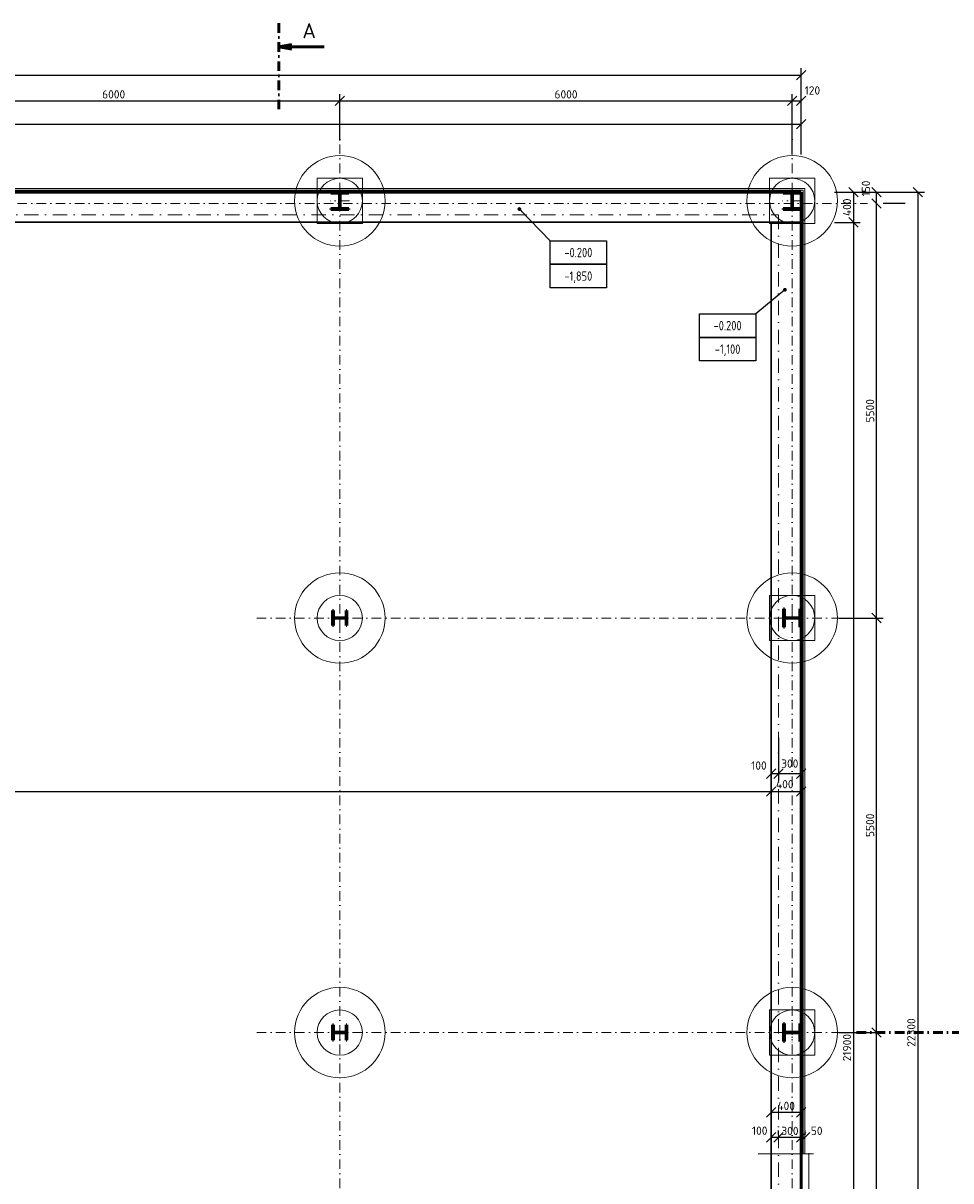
# Model space of a CAD drawing. Header units: millimetres. Extents: x -118752 to 407724, y -73278 to 155058.
# Tile 220 of 256: x 220557 to 232861, y -29450 to -14089. Entities that reach past the tile are written whole.
import ezdxf
from ezdxf.enums import TextEntityAlignment as Align

# ---------------------------------------------------------------- set-up
doc = ezdxf.new("R2010")
doc.units = ezdxf.units.MM
doc.header["$LTSCALE"] = 10
doc.linetypes.add('DASHDOT', pattern=[25.4, 12.7, -6.35, 0, -6.35])
for name, color, linetype, lineweight in [('CKIZOLACE', 1, 'Continuous', 18), ('CKKOTY', 3, 'Continuous', 25), ('CKKOTY_VYS', 3, 'Continuous', 25), ('CKPOPIS_POHLED', 3, 'Continuous', 25), ('CKRASTR', 7, 'DASHDOT', 15), ('CKREZY_OZNACENI', 4, 'DASHDOT', 50), ('CKSTENY_REZ', 6, 'Continuous', 50), ('CSPROFILY_OSY', 1, 'DASHDOT', 18), ('CSPROFILY_REZY', 4, 'Continuous', 50), ('zaklady tence', 2, 'Continuous', 15), ('základy', 5, 'Continuous', 30)]:
    doc.layers.add(name, color=color, linetype=linetype, lineweight=lineweight)
doc.styles.get("Standard").update_dxf_attribs({"font": 'isocpeur.ttf'})
doc.linetypes.add('IZOLACE_PROTIOTRESOVA', pattern='A,0.001,[219,CADKON.SHX,S=1,R=0,X=0,Y=0],-1,[219,CADKON.SHX,S=1,R=180,X=1,Y=0],-1', length=2.001)
doc.linetypes.add('PRERUSENI', pattern='A,60,[100,CADKON.SHX,S=2.5,R=0,X=0,Y=0],-10', length=70)
doc.dimstyles.new('CADKON', dxfattribs={"dimscale": 50, "dimtxt": 2.2, "dimasz": 2.5, "dimexe": 1.8, "dimexo": 5, "dimgap": 0.6, "dimtad": 1, "dimrnd": 1, "dimtxsty": 'Standard', "dimblk1": 'OBLIQUE', "dimblk2": 'OBLIQUE', "dimsah": 1, "dimcen": 2.5, "dimadec": 1, "dimazin": 2, "dimtfac": 1, "dimtdec": 4, "dimtix": 1, "dimtmove": 2, "dimatfit": 3, "dimldrblk": 'OPEN30', "dimfxl": 5, "dimfxlon": 1, "dimtolj": 1, "dimarcsym": 0})

# ---------------------------------------------------------------- blocks, each defined once
blk = doc.blocks.new('_OBLIQUE')
at = {"color": 0, "linetype": 'ByBlock'}
blk.add_line((-0.5, -0.5), (0.5, 0.5), dxfattribs=at)
blk = doc.blocks.new('*D8343')
at = {"layer": 'CKKOTY', "color": 0, "lineweight": -2}
for p, q in [((230477, -23012), (230477, -24373)), ((189037, -23732), (189037, -24373)), ((189037, -24283), (230477, -24283))]:
    blk.add_line(p, q, dxfattribs=at)
at = {"layer": 'Defpoints', "color": 0}
for p in [(230477, -22512), (189037, -23232), (230477, -24283)]:
    blk.add_point(p, dxfattribs=at)
at = {"layer": 'CKKOTY', "color": 0, "lineweight": -2, "xscale": 125, "yscale": 125, "zscale": 125, "rotation": 180}
blk.add_blockref('_OBLIQUE', (189037, -24283), dxfattribs=at)
at = {"layer": 'CKKOTY', "color": 0, "lineweight": -2, "xscale": 125, "yscale": 125, "zscale": 125}
blk.add_blockref('_OBLIQUE', (230477, -24283), dxfattribs=at)
at = {"layer": 'CKKOTY', "color": 0, "insert": (209757, -24198), "char_height": 110, "attachment_point": 5}
blk.add_mtext('\\A1;41440', dxfattribs=at)
blk = doc.blocks.new('_Open30')
at = {"color": 0, "lineweight": -2}
for p, q in [((-1, 0.27), (0, 0)), ((0, 0), (-1, -0.27)), ((0, 0), (-1, 0))]:
    blk.add_line(p, q, dxfattribs=at)
blk = doc.blocks.new('*D8344')
at = {"layer": 'CKKOTY', "color": 0, "lineweight": -2}
for p, q in [((230477, -23012), (230477, -24373)), ((230877, -23069), (230877, -24373)), ((230477, -24283), (230877, -24283))]:
    blk.add_line(p, q, dxfattribs=at)
at = {"layer": 'Defpoints', "color": 0}
for p in [(230477, -22512), (230877, -22569), (230877, -24283)]:
    blk.add_point(p, dxfattribs=at)
at = {"layer": 'CKKOTY', "color": 0, "lineweight": -2, "xscale": 125, "yscale": 125, "zscale": 125, "rotation": 180}
blk.add_blockref('_OBLIQUE', (230477, -24283), dxfattribs=at)
at = {"layer": 'CKKOTY', "color": 0, "lineweight": -2, "xscale": 125, "yscale": 125, "zscale": 125}
blk.add_blockref('_OBLIQUE', (230877, -24283), dxfattribs=at)
at = {"layer": 'CKKOTY', "color": 0, "insert": (230658, -24186), "char_height": 110, "attachment_point": 5}
blk.add_mtext('\\A1;400', dxfattribs=at)
blk = doc.blocks.new('*D8347')
at = {"layer": 'CKKOTY', "color": 0, "lineweight": -2}
for p, q in [((230577, -23569), (230577, -24137)), ((230877, -23569), (230877, -24137)), ((230877, -24047), (230577, -24047))]:
    blk.add_line(p, q, dxfattribs=at)
at = {"layer": 'Defpoints', "color": 0}
for p in [(230577, -23069), (230877, -23069), (230577, -24047)]:
    blk.add_point(p, dxfattribs=at)
at = {"layer": 'CKKOTY', "color": 0, "lineweight": -2, "xscale": 125, "yscale": 125, "zscale": 125, "rotation": 180}
blk.add_blockref('_OBLIQUE', (230577, -24047), dxfattribs=at)
at = {"layer": 'CKKOTY', "color": 0, "lineweight": -2, "xscale": 125, "yscale": 125, "zscale": 125}
blk.add_blockref('_OBLIQUE', (230877, -24047), dxfattribs=at)
at = {"layer": 'CKKOTY', "color": 0, "insert": (230725, -23913), "char_height": 110, "attachment_point": 5}
blk.add_mtext('\\A1;300', dxfattribs=at)
blk = doc.blocks.new('*D8348')
at = {"layer": 'CKKOTY', "color": 0, "lineweight": -2}
for p, q in [((230477, -23512), (230477, -24137)), ((230577, -23569), (230577, -24137)), ((230577, -24047), (230477, -24047))]:
    blk.add_line(p, q, dxfattribs=at)
at = {"layer": 'Defpoints', "color": 0}
for p in [(230477, -23012), (230577, -23069), (230477, -24047)]:
    blk.add_point(p, dxfattribs=at)
at = {"layer": 'CKKOTY', "color": 0, "lineweight": -2, "xscale": 125, "yscale": 125, "zscale": 125, "rotation": 180}
blk.add_blockref('_OBLIQUE', (230477, -24047), dxfattribs=at)
at = {"layer": 'CKKOTY', "color": 0, "lineweight": -2, "xscale": 125, "yscale": 125, "zscale": 125}
blk.add_blockref('_OBLIQUE', (230577, -24047), dxfattribs=at)
at = {"layer": 'CKKOTY', "color": 0, "insert": (230316, -23939), "char_height": 110, "attachment_point": 5}
blk.add_mtext('\\A1;100', dxfattribs=at)
blk = doc.blocks.new('*D8349')
at = {"layer": 'CKKOTY', "color": 0, "lineweight": -2}
for p, q in [((180337, -15831), (180337, -14688)), ((230877, -15832), (230877, -14688)), ((180337, -14778), (230877, -14778))]:
    blk.add_line(p, q, dxfattribs=at)
at = {"layer": 'Defpoints', "color": 0}
for p in [(230877, -14778), (180337, -16331), (230877, -16332)]:
    blk.add_point(p, dxfattribs=at)
at = {"layer": 'CKKOTY', "color": 0, "lineweight": -2, "xscale": 125, "yscale": 125, "zscale": 125, "rotation": 180}
blk.add_blockref('_OBLIQUE', (180337, -14778), dxfattribs=at)
at = {"layer": 'CKKOTY', "color": 0, "lineweight": -2, "xscale": 125, "yscale": 125, "zscale": 125}
blk.add_blockref('_OBLIQUE', (230877, -14778), dxfattribs=at)
at = {"layer": 'CKKOTY', "color": 0, "insert": (205607, -14693), "char_height": 110, "attachment_point": 5}
blk.add_mtext('\\A1;50540', dxfattribs=at)
blk = doc.blocks.new('*D8356')
at = {"layer": 'CKKOTY', "color": 0, "lineweight": -2}
for p, q in [((218757, -15647), (218757, -15029)), ((224757, -15647), (224757, -15029)), ((218757, -15119), (224757, -15119))]:
    blk.add_line(p, q, dxfattribs=at)
at = {"layer": 'Defpoints', "color": 0}
for p in [(224757, -15119), (218757, -16147), (224757, -16147)]:
    blk.add_point(p, dxfattribs=at)
at = {"layer": 'CKKOTY', "color": 0, "lineweight": -2, "xscale": 125, "yscale": 125, "zscale": 125, "rotation": 180}
blk.add_blockref('_OBLIQUE', (218757, -15119), dxfattribs=at)
at = {"layer": 'CKKOTY', "color": 0, "lineweight": -2, "xscale": 125, "yscale": 125, "zscale": 125}
blk.add_blockref('_OBLIQUE', (224757, -15119), dxfattribs=at)
at = {"layer": 'CKKOTY', "color": 0, "insert": (221757, -15034), "char_height": 110, "attachment_point": 5}
blk.add_mtext('\\A1;6000', dxfattribs=at)
blk = doc.blocks.new('*D8357')
at = {"layer": 'CKKOTY', "color": 0, "lineweight": -2}
for p, q in [((224757, -15647), (224757, -15029)), ((230757, -15832), (230757, -15029)), ((224757, -15119), (230757, -15119))]:
    blk.add_line(p, q, dxfattribs=at)
at = {"layer": 'Defpoints', "color": 0}
for p in [(230757, -15119), (224757, -16147), (230757, -16332)]:
    blk.add_point(p, dxfattribs=at)
at = {"layer": 'CKKOTY', "color": 0, "lineweight": -2, "xscale": 125, "yscale": 125, "zscale": 125, "rotation": 180}
blk.add_blockref('_OBLIQUE', (224757, -15119), dxfattribs=at)
at = {"layer": 'CKKOTY', "color": 0, "lineweight": -2, "xscale": 125, "yscale": 125, "zscale": 125}
blk.add_blockref('_OBLIQUE', (230757, -15119), dxfattribs=at)
at = {"layer": 'CKKOTY', "color": 0, "insert": (227757, -15034), "char_height": 110, "attachment_point": 5}
blk.add_mtext('\\A1;6000', dxfattribs=at)
blk = doc.blocks.new('*D8358')
at = {"layer": 'CKKOTY', "color": 0, "lineweight": -2}
for p, q in [((230757, -15832), (230757, -15029)), ((230877, -15832), (230877, -15029)), ((230757, -15119), (230877, -15119))]:
    blk.add_line(p, q, dxfattribs=at)
at = {"layer": 'Defpoints', "color": 0}
for p in [(230877, -15119), (230757, -16332), (230877, -16332)]:
    blk.add_point(p, dxfattribs=at)
at = {"layer": 'CKKOTY', "color": 0, "lineweight": -2, "xscale": 125, "yscale": 125, "zscale": 125, "rotation": 180}
blk.add_blockref('_OBLIQUE', (230757, -15119), dxfattribs=at)
at = {"layer": 'CKKOTY', "color": 0, "lineweight": -2, "xscale": 125, "yscale": 125, "zscale": 125}
blk.add_blockref('_OBLIQUE', (230877, -15119), dxfattribs=at)
at = {"layer": 'CKKOTY', "color": 0, "insert": (231025, -14982), "char_height": 110, "attachment_point": 5}
blk.add_mtext('\\A1;120', dxfattribs=at)
blk = doc.blocks.new('*D8359')
at = {"layer": 'CKKOTY', "color": 0, "lineweight": -2}
for p, q in [((231377, -16332), (232512, -16332)), ((232422, -16332), (232422, -38632)), ((231377, -38632), (232512, -38632))]:
    blk.add_line(p, q, dxfattribs=at)
at = {"layer": 'Defpoints', "color": 0}
for p in [(230877, -16332), (230877, -38632), (232422, -38632)]:
    blk.add_point(p, dxfattribs=at)
at = {"layer": 'CKKOTY', "color": 0, "lineweight": -2, "xscale": 125, "yscale": 125, "zscale": 125}
for p, rotation in [((232422, -16332), 90), ((232422, -38632), 270)]:
    blk.add_blockref('_OBLIQUE', p, dxfattribs=dict(at, rotation=rotation))
at = {"layer": 'CKKOTY', "color": 0, "insert": (232337, -27482), "char_height": 110, "attachment_point": 5, "rotation": 90}
blk.add_mtext('\\A1;22300', dxfattribs=at)
blk = doc.blocks.new('*D8361')
at = {"layer": 'CKKOTY', "color": 0, "lineweight": -2}
for p, q in [((231382, -27482), (231965, -27482)), ((231875, -32982), (231875, -27482)), ((231382, -32982), (231965, -32982))]:
    blk.add_line(p, q, dxfattribs=at)
at = {"layer": 'Defpoints', "color": 0}
for p in [(230882, -27482), (231875, -27482), (230882, -32982)]:
    blk.add_point(p, dxfattribs=at)
at = {"layer": 'CKKOTY', "color": 0, "lineweight": -2, "xscale": 125, "yscale": 125, "zscale": 125}
for p, rotation in [((231875, -27482), 90), ((231875, -32982), 270)]:
    blk.add_blockref('_OBLIQUE', p, dxfattribs=dict(at, rotation=rotation))
at = {"layer": 'CKKOTY', "color": 0, "insert": (231790, -30232), "char_height": 110, "attachment_point": 5, "rotation": 90}
blk.add_mtext('\\A1;5500', dxfattribs=at)
blk = doc.blocks.new('*D8362')
at = {"layer": 'CKKOTY', "color": 0, "lineweight": -2}
for p, q in [((231382, -21982), (231965, -21982)), ((231875, -27482), (231875, -21982)), ((231382, -27482), (231965, -27482))]:
    blk.add_line(p, q, dxfattribs=at)
at = {"layer": 'Defpoints', "color": 0}
for p in [(230882, -21982), (231875, -21982), (230882, -27482)]:
    blk.add_point(p, dxfattribs=at)
at = {"layer": 'CKKOTY', "color": 0, "lineweight": -2, "xscale": 125, "yscale": 125, "zscale": 125}
for p, rotation in [((231875, -21982), 90), ((231875, -27482), 270)]:
    blk.add_blockref('_OBLIQUE', p, dxfattribs=dict(at, rotation=rotation))
at = {"layer": 'CKKOTY', "color": 0, "insert": (231790, -24732), "char_height": 110, "attachment_point": 5, "rotation": 90}
blk.add_mtext('\\A1;5500', dxfattribs=at)
blk = doc.blocks.new('*D8363')
at = {"layer": 'CKKOTY', "color": 0, "lineweight": -2}
for p, q in [((231875, -21982), (231875, -16482)), ((232257, -16482), (231965, -16482)), ((231382, -21982), (231965, -21982))]:
    blk.add_line(p, q, dxfattribs=at)
at = {"layer": 'Defpoints', "color": 0}
for p in [(231757, -16482), (231875, -16482), (230882, -21982)]:
    blk.add_point(p, dxfattribs=at)
at = {"layer": 'CKKOTY', "color": 0, "lineweight": -2, "xscale": 125, "yscale": 125, "zscale": 125}
for p, rotation in [((231875, -16482), 90), ((231875, -21982), 270)]:
    blk.add_blockref('_OBLIQUE', p, dxfattribs=dict(at, rotation=rotation))
at = {"layer": 'CKKOTY', "color": 0, "insert": (231790, -19232), "char_height": 110, "attachment_point": 5, "rotation": 90}
blk.add_mtext('\\A1;5500', dxfattribs=at)
blk = doc.blocks.new('*D8364')
at = {"layer": 'CKKOTY', "color": 0, "lineweight": -2}
for p, q in [((231377, -16332), (231965, -16332)), ((231875, -16482), (231875, -16332)), ((232257, -16482), (231965, -16482))]:
    blk.add_line(p, q, dxfattribs=at)
at = {"layer": 'Defpoints', "color": 0}
for p in [(230877, -16332), (231875, -16332), (231757, -16482)]:
    blk.add_point(p, dxfattribs=at)
at = {"layer": 'CKKOTY', "color": 0, "lineweight": -2, "xscale": 125, "yscale": 125, "zscale": 125}
for p, rotation in [((231875, -16332), 90), ((231875, -16482), 270)]:
    blk.add_blockref('_OBLIQUE', p, dxfattribs=dict(at, rotation=rotation))
at = {"layer": 'CKKOTY', "color": 0, "insert": (231735, -16283), "char_height": 110, "attachment_point": 5, "rotation": 90}
blk.add_mtext('\\A1;150', dxfattribs=at)
blk = doc.blocks.new('AB2DFOUND_FOOT')
blk.add_lwpolyline([(-3, -2.5), (-3, 0), (3, 0), (3, -2.5), (-3, -2.5)])
blk = doc.blocks.new('AB2DFOUND_HEAD')
blk.add_lwpolyline([(-3, 0), (-3, 2.5), (3, 2.5), (3, 0), (-3, 0)])
blk = doc.blocks.new('CK_S_EXT_HEAHEA240')
for p, q in [((-120, 115), (120, 115)), ((-120, 115), (-120, 103)), ((-120, 103), (-24.75, 103)), ((-3.75, -82), (-3.75, 82)), ((3.75, -82), (3.75, 82)), ((120, 103), (24.75, 103)), ((120, 115), (120, 103)), ((-120, -115), (-120, -103)), ((-120, -103), (-24.75, -103)), ((-120, -115), (120, -115)), ((120, -103), (24.75, -103)), ((120, -115), (120, -103))]:
    blk.add_line(p, q)
for centre, start, end in [((-24.75, 82), 0, 90), ((24.75, 82), 90, 180), ((-24.75, -82), 270, 0), ((24.75, -82), 180, 270)]:
    blk.add_arc(centre, 21, start, end)
blk = doc.blocks.new('CK_S_EXT_HEAHEA200')
for p, q in [((-100, 95), (100, 95)), ((-100, 95), (-100, 85)), ((-100, 85), (-21.25, 85)), ((-3.25, -67), (-3.25, 67)), ((3.25, -67), (3.25, 67)), ((100, 85), (21.25, 85)), ((100, 95), (100, 85)), ((-100, -95), (-100, -85)), ((-100, -85), (-21.25, -85)), ((-100, -95), (100, -95)), ((100, -85), (21.25, -85)), ((100, -95), (100, -85))]:
    blk.add_line(p, q)
for centre, start, end in [((-21.25, 67), 0, 90), ((21.25, 67), 90, 180), ((-21.25, -67), 270, 0), ((21.25, -67), 180, 270)]:
    blk.add_arc(centre, 18, start, end)
blk = doc.blocks.new('*D9441')
at = {"layer": 'CKKOTY', "color": 0, "lineweight": -2}
for p, q in [((188637, -15678), (188637, -15338)), ((230877, -15678), (230877, -15338)), ((188637, -15428), (230877, -15428))]:
    blk.add_line(p, q, dxfattribs=at)
at = {"layer": 'Defpoints', "color": 0}
for p in [(230877, -15428), (188637, -16332), (230877, -16332)]:
    blk.add_point(p, dxfattribs=at)
at = {"layer": 'CKKOTY', "color": 0, "lineweight": -2, "xscale": 125, "yscale": 125, "zscale": 125, "rotation": 180}
blk.add_blockref('_OBLIQUE', (188637, -15428), dxfattribs=at)
at = {"layer": 'CKKOTY', "color": 0, "lineweight": -2, "xscale": 125, "yscale": 125, "zscale": 125}
blk.add_blockref('_OBLIQUE', (230877, -15428), dxfattribs=at)
at = {"layer": 'CKKOTY', "color": 0, "insert": (209757, -15343), "char_height": 110, "attachment_point": 5}
blk.add_mtext('\\A1;42240', dxfattribs=at)
blk = doc.blocks.new('*D9443')
at = {"layer": 'CKKOTY', "color": 0, "lineweight": -2}
for p, q in [((231319, -16332), (231659, -16332)), ((231569, -16332), (231569, -16732)), ((231319, -16732), (231659, -16732))]:
    blk.add_line(p, q, dxfattribs=at)
at = {"layer": 'Defpoints', "color": 0}
for p in [(230877, -16332), (230877, -16732), (231569, -16732)]:
    blk.add_point(p, dxfattribs=at)
at = {"layer": 'CKKOTY', "color": 0, "lineweight": -2, "xscale": 125, "yscale": 125, "zscale": 125}
for p, rotation in [((231569, -16332), 90), ((231569, -16732), 270)]:
    blk.add_blockref('_OBLIQUE', p, dxfattribs=dict(at, rotation=rotation))
at = {"layer": 'CKKOTY', "color": 0, "insert": (231484, -16532), "char_height": 110, "attachment_point": 5, "rotation": 90}
blk.add_mtext('\\A1;400', dxfattribs=at)
blk = doc.blocks.new('*D9444')
at = {"layer": 'CKKOTY', "color": 0, "lineweight": -2}
for p, q in [((231319, -16732), (231659, -16732)), ((231569, -16732), (231569, -38632)), ((231319, -38632), (231659, -38632))]:
    blk.add_line(p, q, dxfattribs=at)
at = {"layer": 'Defpoints', "color": 0}
for p in [(230877, -16732), (230877, -38632), (231569, -38632)]:
    blk.add_point(p, dxfattribs=at)
at = {"layer": 'CKKOTY', "color": 0, "lineweight": -2, "xscale": 125, "yscale": 125, "zscale": 125}
for p, rotation in [((231569, -16732), 90), ((231569, -38632), 270)]:
    blk.add_blockref('_OBLIQUE', p, dxfattribs=dict(at, rotation=rotation))
at = {"layer": 'CKKOTY', "color": 0, "insert": (231484, -27682), "char_height": 110, "attachment_point": 5, "rotation": 90}
blk.add_mtext('\\A1;21900', dxfattribs=at)
blk = doc.blocks.new('*D9483')
at = {"layer": 'CKKOTY', "color": 0, "lineweight": -2}
for p, q in [((230477, -28840), (230477, -28782)), ((230477, -28872), (230577, -28872)), ((230577, -28840), (230577, -28782))]:
    blk.add_line(p, q, dxfattribs=at)
at = {"layer": 'Defpoints', "color": 0}
for p in [(230577, -28872), (230477, -29090), (230577, -29090)]:
    blk.add_point(p, dxfattribs=at)
at = {"layer": 'CKKOTY', "color": 0, "lineweight": -2, "xscale": 125, "yscale": 125, "zscale": 125, "rotation": 180}
blk.add_blockref('_OBLIQUE', (230477, -28872), dxfattribs=at)
at = {"layer": 'CKKOTY', "color": 0, "lineweight": -2, "xscale": 125, "yscale": 125, "zscale": 125}
blk.add_blockref('_OBLIQUE', (230577, -28872), dxfattribs=at)
at = {"layer": 'CKKOTY', "color": 0, "insert": (230326, -28784), "char_height": 110, "attachment_point": 5}
blk.add_mtext('\\A1;100', dxfattribs=at)
blk = doc.blocks.new('*D9484')
at = {"layer": 'CKKOTY', "color": 0, "lineweight": -2}
for p, q in [((230577, -28840), (230577, -28782)), ((230577, -28872), (230877, -28872)), ((230877, -28840), (230877, -28782))]:
    blk.add_line(p, q, dxfattribs=at)
at = {"layer": 'Defpoints', "color": 0}
for p in [(230877, -28872), (230577, -29090), (230877, -29090)]:
    blk.add_point(p, dxfattribs=at)
at = {"layer": 'CKKOTY', "color": 0, "lineweight": -2, "xscale": 125, "yscale": 125, "zscale": 125, "rotation": 180}
blk.add_blockref('_OBLIQUE', (230577, -28872), dxfattribs=at)
at = {"layer": 'CKKOTY', "color": 0, "lineweight": -2, "xscale": 125, "yscale": 125, "zscale": 125}
blk.add_blockref('_OBLIQUE', (230877, -28872), dxfattribs=at)
at = {"layer": 'CKKOTY', "color": 0, "insert": (230727, -28787), "char_height": 110, "attachment_point": 5}
blk.add_mtext('\\A1;300', dxfattribs=at)
blk = doc.blocks.new('*D9485')
at = {"layer": 'CKKOTY', "color": 0, "lineweight": -2}
for p, q in [((230877, -28840), (230877, -28782)), ((230877, -28872), (230927, -28872)), ((230927, -28840), (230927, -28782))]:
    blk.add_line(p, q, dxfattribs=at)
at = {"layer": 'Defpoints', "color": 0}
for p in [(230927, -28872), (230877, -29090), (230927, -29090)]:
    blk.add_point(p, dxfattribs=at)
at = {"layer": 'CKKOTY', "color": 0, "lineweight": -2, "xscale": 125, "yscale": 125, "zscale": 125}
blk.add_blockref('_OBLIQUE', (230877, -28872), dxfattribs=at)
at = {"layer": 'CKKOTY', "color": 0, "lineweight": -2, "xscale": 125, "yscale": 125, "zscale": 125, "rotation": 180}
blk.add_blockref('_OBLIQUE', (230927, -28872), dxfattribs=at)
at = {"layer": 'CKKOTY', "color": 0, "insert": (231082, -28786), "char_height": 110, "attachment_point": 5}
blk.add_mtext('\\A1;50', dxfattribs=at)
blk = doc.blocks.new('*D9486')
at = {"layer": 'CKKOTY', "color": 0, "lineweight": -2}
for p, q in [((230477, -28394), (230477, -28450)), ((230877, -28394), (230877, -28450)), ((230477, -28540), (230877, -28540))]:
    blk.add_line(p, q, dxfattribs=at)
at = {"layer": 'Defpoints', "color": 0}
for p in [(230877, -28540), (230477, -28644), (230877, -28644)]:
    blk.add_point(p, dxfattribs=at)
at = {"layer": 'CKKOTY', "color": 0, "lineweight": -2, "xscale": 125, "yscale": 125, "zscale": 125, "rotation": 180}
blk.add_blockref('_OBLIQUE', (230477, -28540), dxfattribs=at)
at = {"layer": 'CKKOTY', "color": 0, "lineweight": -2, "xscale": 125, "yscale": 125, "zscale": 125}
blk.add_blockref('_OBLIQUE', (230877, -28540), dxfattribs=at)
at = {"layer": 'CKKOTY', "color": 0, "insert": (230677, -28455), "char_height": 110, "attachment_point": 5}
blk.add_mtext('\\A1;400', dxfattribs=at)

msp = doc.modelspace()

# ---------------------------------------------------------------- linework, layer by layer
at = {"layer": 'CKIZOLACE'}
for p, q in [((230926.708, -16281.562), (217611.782, -16281.562)), ((230926.708, -29090.197), (230926.708, -16281.562))]:
    msp.add_line(p, q, dxfattribs=at)
at = {"layer": 'CKIZOLACE', "linetype": 'IZOLACE_PROTIOTRESOVA', "ltscale": 2.5}
msp.add_lwpolyline([(230901.708, -29090.197), (230901.708, -16306.562), (217611.782, -16306.562)], dxfattribs=at)
at = {"layer": 'CKRASTR'}
for p, q in [((224756.708, -49873.791), (224756.708, -15481.562)), ((230756.708, -49873.791), (230756.708, -15481.562)), ((178553.781, -16481.562), (231756.708, -16481.562)), ((223654.334, -21981.562), (231379.674, -21981.562)), ((223654.334, -27481.562), (231379.674, -27481.562))]:
    msp.add_line(p, q, dxfattribs=at)
at = {"layer": 'CKRASTR', "linetype": 'PRERUSENI', "ltscale": 0.7}
msp.add_line((230305.322, -29090.197), (231038.059, -29090.197), dxfattribs=at)
at = {"layer": 'CKREZY_OZNACENI'}
for p, q in [((223948.376, -15231.732), (223948.376, -14090.657)), ((231609.72, -27481.562), (233559.07, -27481.562))]:
    msp.add_line(p, q, dxfattribs=at)
at = {"layer": 'CKREZY_OZNACENI', "linetype": 'Continuous'}
for q in [(224120.717, -14371.421), (224548.376, -14401.809), (224120.717, -14432.198)]:
    msp.add_line((223948.376, -14401.809), q, dxfattribs=at)
at = {"layer": 'CKSTENY_REZ'}
for p, q in [((230876.708, -16331.562), (188636.708, -16331.562)), ((230876.708, -36031.562), (230876.708, -16331.562))]:
    msp.add_line(p, q, dxfattribs=at)
at = {"layer": 'CSPROFILY_OSY'}
for p, q in [((224756.708, -16286.562), (224756.708, -16571.562)), ((230756.708, -16286.562), (230756.708, -16571.562)), ((224886.708, -16446.562), (224626.708, -16446.562)), ((230886.708, -16446.562), (230626.708, -16446.562)), ((224756.708, -22091.562), (224756.708, -21871.562)), ((230756.708, -21851.562), (230756.708, -22111.562)), ((224861.708, -21981.562), (224651.708, -21981.562)), ((230631.708, -21981.562), (230881.708, -21981.562)), ((224861.708, -27481.562), (224651.708, -27481.562)), ((224756.708, -27591.562), (224756.708, -27371.562)), ((230631.708, -27481.562), (230881.708, -27481.562)), ((230756.708, -27351.562), (230756.708, -27611.562))]:
    msp.add_line(p, q, dxfattribs=at)
at = {"layer": 'zaklady tence', "linetype": 'DASHDOT', "ltscale": 1.5}
for p, q in [((188936.708, -16631.562), (230576.708, -16631.562)), ((230576.708, -16631.562), (230576.708, -36631.562))]:
    msp.add_line(p, q, dxfattribs=at)
at = {"layer": 'zaklady tence'}
msp.add_line((230976.708, -29971.312), (230976.708, -29084.278), dxfattribs=at)
for points in [[(224456.708, -16146.562), (225056.708, -16146.562), (225056.708, -16746.562), (224456.708, -16746.562)], [(230456.708, -16146.562), (231056.708, -16146.562), (231056.708, -16746.562), (230456.708, -16746.562)], [(230456.708, -21681.562), (231056.708, -21681.562), (231056.708, -22281.562), (230456.708, -22281.562)], [(230456.708, -27181.562), (231056.708, -27181.562), (231056.708, -27781.562), (230456.708, -27781.562)]]:
    msp.add_lwpolyline(points, close=True, dxfattribs=at)
for centre, radius in [((224756.708, -16446.562), 600), ((230756.708, -16446.562), 600), ((224756.708, -16446.562), 300), ((230756.708, -16446.562), 300), ((224756.708, -21981.562), 600), ((230756.708, -21981.562), 600), ((224756.708, -21981.562), 300), ((230756.708, -21981.562), 300), ((224756.708, -27481.562), 600), ((230756.708, -27481.562), 600), ((224756.708, -27481.562), 300), ((230756.708, -27481.562), 300)]:
    msp.add_circle(centre, radius, dxfattribs=at)
at = {"layer": 'základy'}
for p, q in [((188636.708, -16331.562), (230876.708, -16331.562)), ((230876.708, -16331.562), (230876.708, -38631.562)), ((189036.708, -16731.562), (230476.708, -16731.562)), ((230476.708, -16731.562), (230476.708, -38231.562)), ((230476.708, -16731.562), (230876.708, -16731.562))]:
    msp.add_line(p, q, dxfattribs=at)

# ---------------------------------------------------------------- block references
at = {"layer": 'CKKOTY_VYS'}
ref = msp.add_blockref('AB2DFOUND_HEAD', (227920.692, -17288.483), dxfattribs=dict(at, xscale=125, yscale=125, zscale=125))
ref.add_attrib('HEIGHT', '-0.200', dxfattribs={"height": 125, "width": 0.8}).set_placement((227920.692, -17132.233), align=Align.MIDDLE_CENTER)
ref = msp.add_blockref('AB2DFOUND_FOOT', (227920.692, -17288.483), dxfattribs=dict(at, xscale=125, yscale=125, zscale=125))
ref.add_attrib('HEIGHT', '-1,850', dxfattribs={"height": 125, "width": 0.8}).set_placement((227920.692, -17444.733), align=Align.MIDDLE_CENTER)
ref = msp.add_blockref('AB2DFOUND_HEAD', (229900.411, -18258.178), dxfattribs=dict(at, xscale=125, yscale=125, zscale=125))
ref.add_attrib('HEIGHT', '-0.200', dxfattribs={"height": 125, "width": 0.8}).set_placement((229900.411, -18101.928), align=Align.MIDDLE_CENTER)
ref = msp.add_blockref('AB2DFOUND_FOOT', (229900.411, -18258.178), dxfattribs=dict(at, xscale=125, yscale=125, zscale=125))
ref.add_attrib('HEIGHT', '-1,100', dxfattribs={"height": 125, "width": 0.8}).set_placement((229900.411, -18414.428), align=Align.MIDDLE_CENTER)
at = {"layer": 'CSPROFILY_REZY'}
for name, p, rotation in [('CK_S_EXT_HEAHEA240', (224756.708, -16446.562), 180), ('CK_S_EXT_HEAHEA240', (230756.708, -16446.562), 180), ('CK_S_EXT_HEAHEA200', (224756.708, -21981.562), 90), ('CK_S_EXT_HEAHEA240', (230756.708, -21981.562), 270), ('CK_S_EXT_HEAHEA200', (224756.708, -27481.562), 90), ('CK_S_EXT_HEAHEA240', (230756.708, -27481.562), 270)]:
    msp.add_blockref(name, p, dxfattribs=dict(at, rotation=rotation))

# ---------------------------------------------------------------- texts
at = {"layer": 'CKPOPIS_POHLED'}
msp.add_text('A', height=200, dxfattribs=at).set_placement((224350.058, -14188.867), align=Align.MIDDLE_CENTER)

# ---------------------------------------------------------------- dimensions: what is measured, and where the dimension line sits
at = {"layer": 'CKKOTY'}
for base, p1, p2, override, picture, middle in [((230876.708, -14778.073), (180337.343, -16331.33), (230876.708, -16331.562), {"dimscale": 50, "dimexo": 10, "dimdec": 0, "dimrnd": 5, "dimfxl": 1, "dimfxlon": 0}, '*D8349', (205607.025, -14693.073)), ((224756.708, -15118.836), (218756.708, -16146.562), (224756.708, -16146.562), {"dimscale": 50, "dimexo": 10, "dimdec": 0, "dimrnd": 5, "dimtmove": 2, "dimfxl": 1, "dimfxlon": 0}, '*D8356', (221756.708, -15033.836)), ((230756.708, -15118.836), (224756.708, -16146.562), (230756.708, -16331.562), {"dimscale": 50, "dimexo": 10, "dimdec": 0, "dimrnd": 5, "dimtmove": 2, "dimfxl": 1, "dimfxlon": 0}, '*D8357', (227756.708, -15033.836)), ((230876.708, -15427.559), (188636.708, -16331.562), (230876.708, -16331.562), {"dimtmove": 2}, '*D9441', (209756.708, -15342.559)), ((230476.708, -24282.567), (189036.708, -23231.562), (230476.708, -22512.222), {"dimscale": 50, "dimexo": 10, "dimdec": 0, "dimrnd": 5, "dimtmove": 2, "dimfxl": 1, "dimfxlon": 0}, '*D8343', (209756.708, -24197.567)), ((230876.708, -28872.126), (230576.708, -29090.197), (230876.708, -29090.197), {"dimtmove": 2}, '*D9484', (230726.708, -28787.126))]:
    dim = msp.add_linear_dim(base=base, p1=p1, p2=p2, dimstyle='CADKON', override=override, dxfattribs=at)
    dim.commit()
    dim.dimension.update_dxf_attribs({"geometry": picture, "text_midpoint": middle})
for base, p1, p2, override, picture, middle in [((230876.708, -15118.836), (230756.708, -16331.562), (230876.708, -16331.562), {"dimscale": 50, "dimexo": 10, "dimdec": 0, "dimrnd": 5, "dimtmove": 2, "dimfxl": 1, "dimfxlon": 0}, '*D8358', (231024.752, -14982.088)), ((230876.708, -24282.567), (230476.708, -22512.222), (230876.708, -22569.44), {"dimscale": 50, "dimexo": 10, "dimdec": 0, "dimrnd": 5, "dimtmove": 2, "dimfxl": 1, "dimfxlon": 0}, '*D8344', (230657.83, -24186.343)), ((230476.708, -24047.252), (230576.708, -23069.44), (230476.708, -23012.222), {"dimscale": 50, "dimexo": 10, "dimdec": 0, "dimrnd": 5, "dimtmove": 2, "dimfxl": 1, "dimfxlon": 0}, '*D8348', (230315.855, -23938.561)), ((230576.708, -24047.252), (230876.708, -23069.44), (230576.708, -23069.44), {"dimscale": 50, "dimexo": 10, "dimdec": 0, "dimrnd": 5, "dimfxl": 1, "dimfxlon": 0}, '*D8347', (230725.163, -23913.279)), ((230926.708, -28872.126), (230876.708, -29090.197), (230926.708, -29090.197), {"dimtmove": 2}, '*D9485', (231081.977, -28785.74))]:
    dim = msp.add_linear_dim(base=base, p1=p1, p2=p2, dimstyle='CADKON', override=override, dxfattribs=at)
    dim.commit()
    dim.dimension.update_dxf_attribs({"geometry": picture, "text_midpoint": middle, "dimtype": 160})
dim = msp.add_linear_dim(base=(231874.659, -16331.562), p1=(231756.708, -16481.562), p2=(230876.708, -16331.562), angle=90, dimstyle='CADKON', override={"dimscale": 50, "dimexo": 10, "dimdec": 0, "dimrnd": 5, "dimtmove": 2, "dimfxl": 1, "dimfxlon": 0}, dxfattribs=at)
dim.commit()
dim.dimension.update_dxf_attribs({"geometry": '*D8364', "text_midpoint": (231735.021, -16283.13), "dimtype": 160})
for base, p1, p2, override, picture, middle in [((232422.43, -38631.562), (230876.708, -16331.562), (230876.708, -38631.562), {"dimscale": 50, "dimexo": 10, "dimdec": 0, "dimrnd": 5, "dimfxl": 1, "dimfxlon": 0}, '*D8359', (232337.43, -27481.562)), ((231874.659, -16481.562), (230881.708, -21981.562), (231756.708, -16481.562), {"dimscale": 50, "dimexo": 10, "dimdec": 0, "dimrnd": 5, "dimtmove": 2, "dimfxl": 1, "dimfxlon": 0}, '*D8363', (231789.659, -19231.562)), ((231569.352, -38631.562), (230876.708, -16731.562), (230876.708, -38631.562), {"dimtmove": 2}, '*D9444', (231484.352, -27681.562)), ((231874.659, -21981.562), (230881.708, -27481.562), (230881.708, -21981.562), {"dimscale": 50, "dimexo": 10, "dimdec": 0, "dimrnd": 5, "dimtmove": 2, "dimfxl": 1, "dimfxlon": 0}, '*D8362', (231789.659, -24731.562)), ((231874.659, -27481.562), (230881.708, -32981.562), (230881.708, -27481.562), {"dimscale": 50, "dimexo": 10, "dimdec": 0, "dimrnd": 5, "dimtmove": 2, "dimfxl": 1, "dimfxlon": 0}, '*D8361', (231789.659, -30231.562))]:
    dim = msp.add_linear_dim(base=base, p1=p1, p2=p2, angle=90, dimstyle='CADKON', override=override, dxfattribs=at)
    dim.commit()
    dim.dimension.update_dxf_attribs({"geometry": picture, "text_midpoint": middle})
dim = msp.add_linear_dim(base=(231569.352, -16731.562), p1=(230876.708, -16331.562), p2=(230876.708, -16731.562), angle=90, dimstyle='CADKON', dxfattribs=at)
dim.commit()
dim.dimension.update_dxf_attribs({"geometry": '*D9443', "text_midpoint": (231484.352, -16531.562)})
dim = msp.add_linear_dim(base=(230876.708, -28540.103), p1=(230476.708, -28643.793), p2=(230876.708, -28643.793), dimstyle='CADKON', dxfattribs=at)
dim.commit()
dim.dimension.update_dxf_attribs({"geometry": '*D9486', "text_midpoint": (230676.708, -28455.103)})
dim = msp.add_linear_dim(base=(230576.708, -28872.126), p1=(230476.708, -29090.197), p2=(230576.708, -29090.197), dimstyle='CADKON', dxfattribs=at)
dim.commit()
dim.dimension.update_dxf_attribs({"geometry": '*D9483', "text_midpoint": (230325.726, -28784.225), "dimtype": 160})

# ---------------------------------------------------------------- leaders
at = {"layer": 'CKKOTY_VYS'}
for points in [[(227138.232, -16555.109), (227545.692, -16975.983)], [(230660.536, -17626.173), (230275.411, -17945.678)]]:
    msp.add_leader(points, dimstyle='CADKON', override={"dimscale": 50, "dimasz": 1, "dimldrblk": 'Dot'}, dxfattribs=at)

doc.saveas('drawing.dxf')
